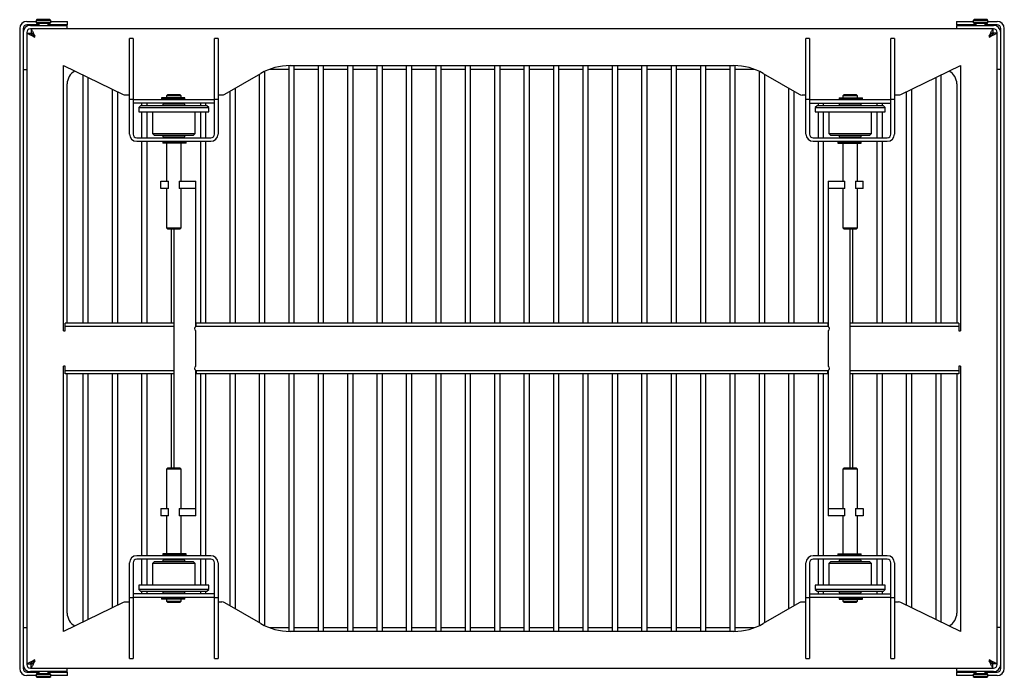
# Model space of a CAD drawing. Header units: inches. Extents: x -49.9 to 49.9, y -37.9 to 54.4.
# Tile 2 of 5: x -16.6 to 16.9, y -37.9 to -15.6. Entities that reach past the tile are written whole.
import ezdxf

# ---------------------------------------------------------------- set-up
doc = ezdxf.new("R2010")
doc.units = ezdxf.units.IN
doc.header["$MEASUREMENT"] = 0

msp = doc.modelspace()

# ---------------------------------------------------------------- linework, layer by layer
at = {"color": 7, "linetype": 'Continuous', "lineweight": 25}
for p, q in [((-16.349, -15.615), (-16.037, -15.615)), ((-15.943, -15.735), (-16.349, -15.735)), ((-16.007, -15.557), (-16.037, -15.588)), ((-16.037, -15.588), (-16.037, -15.652)), ((-15.537, -15.588), (-16.037, -15.588)), ((-16.037, -15.652), (-16.007, -15.682)), ((-15.537, -15.652), (-16.037, -15.652)), ((-15.567, -15.557), (-16.007, -15.557)), ((-15.567, -15.682), (-16.007, -15.682)), ((-15.943, -15.682), (-15.943, -15.75)), ((-15.63, -15.75), (-15.63, -15.682)), ((-14.964, -15.735), (-15.63, -15.735)), ((-15.537, -15.588), (-15.567, -15.557)), ((-15.567, -15.682), (-15.537, -15.652)), ((-15.537, -15.652), (-15.537, -15.588)), ((-15.537, -15.615), (-14.964, -15.615)), ((-14.964, -15.735), (-14.964, -15.615)), ((15.256, -15.615), (15.256, -15.735)), ((15.256, -15.615), (15.829, -15.615)), ((15.923, -15.735), (15.256, -15.735)), ((15.859, -15.557), (15.829, -15.588)), ((15.829, -15.588), (15.829, -15.652)), ((16.329, -15.588), (15.829, -15.588)), ((15.829, -15.652), (15.859, -15.682)), ((16.329, -15.652), (15.829, -15.652)), ((16.299, -15.557), (15.859, -15.557)), ((16.299, -15.682), (15.859, -15.682)), ((15.923, -15.682), (15.923, -15.75)), ((16.236, -15.75), (16.236, -15.682)), ((16.641, -15.735), (16.236, -15.735)), ((16.329, -15.588), (16.299, -15.557)), ((16.299, -15.682), (16.329, -15.652)), ((16.329, -15.652), (16.329, -15.588)), ((16.329, -15.615), (16.641, -15.615)), ((-16.594, -15.86), (-16.594, -37.63)), ((-16.474, -15.86), (-16.474, -37.63)), ((-16.354, -15.995), (-16.354, -37.495)), ((-16.354, -16.018), (-16.234, -16.018)), ((-16.229, -15.75), (-14.974, -15.75)), ((16.521, -15.87), (-16.229, -15.87)), ((-16.206, -15.87), (-16.206, -15.99)), ((-14.974, -15.87), (-14.974, -15.75)), ((15.266, -15.75), (16.521, -15.75)), ((15.266, -15.75), (15.266, -15.87)), ((16.498, -15.87), (16.498, -15.99)), ((16.646, -16.018), (16.526, -16.018)), ((16.646, -37.495), (16.646, -15.995)), ((16.766, -37.63), (16.766, -15.86)), ((16.886, -37.63), (16.886, -15.86)), ((-12.859, -19.451), (-12.859, -16.196)), ((-12.739, -16.196), (-12.859, -16.196)), ((-12.739, -16.196), (-12.739, -19.451)), ((-9.969, -19.451), (-9.969, -16.196)), ((-9.849, -16.196), (-9.969, -16.196)), ((-9.849, -16.196), (-9.849, -19.451)), ((10.141, -19.451), (10.141, -16.196)), ((10.261, -16.196), (10.141, -16.196)), ((10.261, -16.196), (10.261, -19.451)), ((13.151, -16.196), (13.031, -16.196)), ((13.031, -19.451), (13.031, -16.196)), ((13.151, -16.196), (13.151, -19.451)), ((-16.474, -17.25), (-16.354, -17.25)), ((-15.104, -26.145), (-15.104, -17.12)), ((-15.104, -17.12), (-13.08, -18.101)), ((-9.623, -18.095), (-8.398, -17.388)), ((-8.26, -25.88), (-8.26, -17.315)), ((-8.094, -17.245), (-7.447, -17.245)), ((-7.447, -17.121), (-7.447, -25.88)), ((-7.398, -17.12), (7.691, -17.12)), ((-7.26, -25.88), (-7.26, -17.12)), ((-7.26, -17.245), (-6.447, -17.245)), ((-6.447, -17.12), (-6.447, -25.88)), ((-6.26, -25.88), (-6.26, -17.12)), ((-6.26, -17.245), (-5.447, -17.245)), ((-5.447, -17.12), (-5.447, -25.88)), ((-5.26, -25.88), (-5.26, -17.12)), ((-5.26, -17.245), (-4.447, -17.245)), ((-4.447, -17.12), (-4.447, -25.88)), ((-4.26, -25.88), (-4.26, -17.12)), ((-4.26, -17.245), (-3.447, -17.245)), ((-3.447, -17.12), (-3.447, -25.88)), ((-3.26, -25.88), (-3.26, -17.12)), ((-3.26, -17.245), (-2.447, -17.245)), ((-2.447, -17.12), (-2.447, -25.88)), ((-2.26, -25.88), (-2.26, -17.12)), ((-2.26, -17.245), (-1.447, -17.245)), ((-1.447, -17.12), (-1.447, -25.88)), ((-1.26, -25.88), (-1.26, -17.12)), ((-1.26, -17.245), (-0.447, -17.245)), ((-0.447, -17.12), (-0.447, -25.88)), ((-0.26, -25.88), (-0.26, -17.12)), ((-0.26, -17.245), (0.553, -17.245)), ((0.553, -17.12), (0.553, -25.88)), ((0.74, -25.88), (0.74, -17.12)), ((0.74, -17.245), (1.553, -17.245)), ((1.553, -17.12), (1.553, -25.88)), ((1.74, -25.88), (1.74, -17.12)), ((1.74, -17.245), (2.553, -17.245)), ((2.553, -17.12), (2.553, -25.88)), ((2.74, -25.88), (2.74, -17.12)), ((2.74, -17.245), (3.553, -17.245)), ((3.553, -17.12), (3.553, -25.88)), ((3.74, -25.88), (3.74, -17.12)), ((3.74, -17.245), (4.553, -17.245)), ((4.553, -17.12), (4.553, -25.88)), ((4.74, -25.88), (4.74, -17.12)), ((4.74, -17.245), (5.553, -17.245)), ((5.553, -17.12), (5.553, -25.88)), ((5.74, -25.88), (5.74, -17.12)), ((5.74, -17.245), (6.553, -17.245)), ((6.553, -17.12), (6.553, -25.88)), ((6.74, -25.88), (6.74, -17.12)), ((6.74, -17.245), (7.553, -17.245)), ((7.553, -17.12), (7.553, -25.88)), ((7.74, -25.88), (7.74, -17.121)), ((7.74, -17.245), (8.387, -17.245)), ((8.553, -17.315), (8.553, -25.88)), ((8.691, -17.388), (9.915, -18.095)), ((13.372, -18.101), (15.396, -17.12)), ((15.396, -17.12), (15.396, -26.145)), ((16.766, -17.25), (16.646, -17.25)), ((-14.447, -17.438), (-14.447, -25.88)), ((-14.26, -25.88), (-14.26, -17.529)), ((-8.447, -17.416), (-8.447, -25.88)), ((8.74, -25.88), (8.74, -17.416)), ((14.553, -17.529), (14.553, -25.88)), ((14.74, -25.88), (14.74, -17.438)), ((-14.979, -25.88), (-14.979, -17.745)), ((-13.447, -17.923), (-13.447, -25.88)), ((-13.26, -25.88), (-13.26, -18.014)), ((-9.447, -17.994), (-9.447, -25.88)), ((-9.26, -25.88), (-9.26, -17.885)), ((9.553, -17.885), (9.553, -25.88)), ((9.74, -25.88), (9.74, -17.994)), ((13.553, -18.014), (13.553, -25.88)), ((13.74, -25.88), (13.74, -17.923)), ((15.271, -17.745), (15.271, -25.88)), ((-12.998, -18.12), (-12.859, -18.12)), ((-12.739, -18.276), (-12.859, -18.276)), ((-12.739, -18.12), (-12.729, -18.12)), ((-9.969, -18.281), (-12.739, -18.281)), ((-9.969, -18.401), (-12.739, -18.401)), ((-12.729, -18.401), (-12.729, -18.12)), ((-12.447, -18.401), (-12.447, -18.489)), ((-12.26, -18.489), (-12.26, -18.401)), ((-11.77, -18.22), (-11.77, -18.255)), ((-10.984, -18.22), (-11.77, -18.22)), ((-10.984, -18.255), (-11.77, -18.255)), ((-11.572, -18.114), (-11.604, -18.145)), ((-11.604, -18.145), (-11.604, -18.22)), ((-11.104, -18.145), (-11.604, -18.145)), ((-11.604, -18.259), (-11.604, -18.281)), ((-11.104, -18.259), (-11.604, -18.259)), ((-11.604, -18.401), (-11.604, -18.429)), ((-11.588, -18.255), (-11.588, -18.259)), ((-11.135, -18.114), (-11.572, -18.114)), ((-11.104, -18.145), (-11.135, -18.114)), ((-11.12, -18.259), (-11.12, -18.255)), ((-11.104, -18.22), (-11.104, -18.145)), ((-11.104, -18.281), (-11.104, -18.259)), ((-11.104, -18.429), (-11.104, -18.401)), ((-10.984, -18.255), (-10.984, -18.22)), ((-10.447, -18.401), (-10.447, -18.489)), ((-10.26, -18.489), (-10.26, -18.401)), ((-9.979, -18.12), (-9.979, -18.401)), ((-9.979, -18.12), (-9.969, -18.12)), ((-9.849, -18.276), (-9.969, -18.276)), ((-9.849, -18.12), (-9.716, -18.12)), ((10.009, -18.12), (10.141, -18.12)), ((10.261, -18.276), (10.141, -18.276)), ((10.261, -18.12), (10.271, -18.12)), ((13.031, -18.281), (10.261, -18.281)), ((10.261, -18.401), (13.031, -18.401)), ((10.271, -18.401), (10.271, -18.12)), ((10.553, -18.401), (10.553, -18.489)), ((10.74, -18.489), (10.74, -18.401)), ((11.276, -18.22), (11.276, -18.255)), ((11.276, -18.22), (12.063, -18.22)), ((11.276, -18.255), (12.063, -18.255)), ((11.428, -18.114), (11.396, -18.145)), ((11.396, -18.145), (11.396, -18.22)), ((11.896, -18.145), (11.396, -18.145)), ((11.396, -18.259), (11.396, -18.281)), ((11.896, -18.259), (11.396, -18.259)), ((11.396, -18.401), (11.396, -18.429)), ((11.412, -18.255), (11.412, -18.259)), ((11.865, -18.114), (11.428, -18.114)), ((11.896, -18.145), (11.865, -18.114)), ((11.88, -18.259), (11.88, -18.255)), ((11.896, -18.22), (11.896, -18.145)), ((11.896, -18.281), (11.896, -18.259)), ((11.896, -18.429), (11.896, -18.401)), ((12.063, -18.255), (12.063, -18.22)), ((12.553, -18.401), (12.553, -18.489)), ((12.74, -18.489), (12.74, -18.401)), ((13.021, -18.12), (13.021, -18.401)), ((13.021, -18.12), (13.031, -18.12)), ((13.151, -18.276), (13.031, -18.276)), ((13.151, -18.12), (13.291, -18.12)), ((-12.481, -18.489), (-12.541, -18.549)), ((-12.541, -18.549), (-12.541, -18.689)), ((-12.541, -18.549), (-10.166, -18.549)), ((-12.541, -18.689), (-10.166, -18.689)), ((-10.226, -18.489), (-12.481, -18.489)), ((-12.447, -18.689), (-12.447, -19.576)), ((-12.26, -19.576), (-12.26, -18.689)), ((-12.079, -18.689), (-12.079, -19.429)), ((-11.729, -18.429), (-11.729, -18.489)), ((-10.979, -18.429), (-11.729, -18.429)), ((-10.979, -18.489), (-10.979, -18.429)), ((-10.629, -19.429), (-10.629, -18.689)), ((-10.447, -18.689), (-10.447, -19.576)), ((-10.26, -19.576), (-10.26, -18.689)), ((-10.166, -18.549), (-10.226, -18.489)), ((-10.166, -18.689), (-10.166, -18.549)), ((10.519, -18.489), (10.459, -18.549)), ((10.459, -18.549), (10.459, -18.689)), ((10.459, -18.549), (12.834, -18.549)), ((10.459, -18.689), (12.834, -18.689)), ((12.774, -18.489), (10.519, -18.489)), ((10.553, -18.689), (10.553, -19.576)), ((10.74, -19.576), (10.74, -18.689)), ((10.921, -18.689), (10.921, -19.429)), ((11.271, -18.429), (11.271, -18.489)), ((12.021, -18.429), (11.271, -18.429)), ((12.021, -18.489), (12.021, -18.429)), ((12.371, -19.429), (12.371, -18.689)), ((12.553, -18.689), (12.553, -19.576)), ((12.74, -19.576), (12.74, -18.689)), ((12.834, -18.549), (12.774, -18.489)), ((12.834, -18.689), (12.834, -18.549)), ((-12.614, -19.576), (-10.094, -19.576)), ((-12.614, -19.696), (-10.094, -19.696)), ((-12.447, -19.696), (-12.447, -25.88)), ((-12.26, -25.88), (-12.26, -19.696)), ((-12.079, -19.429), (-12.019, -19.489)), ((-12.079, -19.429), (-10.629, -19.429)), ((-12.019, -19.489), (-10.689, -19.489)), ((-11.729, -19.489), (-11.729, -19.549)), ((-11.729, -19.549), (-10.979, -19.549)), ((-11.724, -19.723), (-11.724, -19.758)), ((-10.937, -19.723), (-11.724, -19.723)), ((-11.604, -19.549), (-11.604, -19.576)), ((-11.604, -19.696), (-11.604, -19.719)), ((-11.104, -19.719), (-11.604, -19.719)), ((-11.588, -19.719), (-11.588, -19.723)), ((-11.12, -19.723), (-11.12, -19.719)), ((-11.104, -19.576), (-11.104, -19.549)), ((-11.104, -19.719), (-11.104, -19.696)), ((-10.979, -19.549), (-10.979, -19.489)), ((-10.971, -19.758), (-10.971, -19.723)), ((-10.937, -19.758), (-10.937, -19.723)), ((-10.689, -19.489), (-10.629, -19.429)), ((-10.447, -19.696), (-10.447, -25.88)), ((-10.26, -25.88), (-10.26, -19.696)), ((10.386, -19.576), (12.906, -19.576)), ((10.386, -19.696), (12.906, -19.696)), ((10.553, -19.696), (10.553, -25.88)), ((10.74, -25.88), (10.74, -19.696)), ((10.921, -19.429), (10.981, -19.489)), ((10.921, -19.429), (12.371, -19.429)), ((10.981, -19.489), (12.311, -19.489)), ((11.23, -19.723), (11.23, -19.758)), ((11.23, -19.723), (12.016, -19.723)), ((11.263, -19.723), (11.263, -19.758)), ((11.271, -19.489), (11.271, -19.549)), ((11.271, -19.549), (12.021, -19.549)), ((11.396, -19.549), (11.396, -19.576)), ((11.396, -19.696), (11.396, -19.719)), ((11.896, -19.719), (11.396, -19.719)), ((11.412, -19.719), (11.412, -19.723)), ((11.88, -19.723), (11.88, -19.719)), ((11.896, -19.576), (11.896, -19.549)), ((11.896, -19.719), (11.896, -19.696)), ((12.016, -19.758), (12.016, -19.723)), ((12.021, -19.549), (12.021, -19.489)), ((12.311, -19.489), (12.371, -19.429)), ((12.553, -19.696), (12.553, -25.88)), ((12.74, -25.88), (12.74, -19.696)), ((-10.937, -19.758), (-11.724, -19.758)), ((-11.604, -19.758), (-11.604, -21.05)), ((-11.104, -21.05), (-11.104, -19.758)), ((11.23, -19.758), (12.016, -19.758)), ((11.396, -19.758), (11.396, -21.05)), ((11.896, -21.05), (11.896, -19.758)), ((-11.792, -21.05), (-11.531, -21.05)), ((-11.792, -21.3), (-11.792, -21.05)), ((-11.531, -21.3), (-11.531, -21.05)), ((-11.176, -21.05), (-11.176, -21.3)), ((-11.176, -21.05), (-10.604, -21.05)), ((-10.604, -26.001), (-10.604, -21.05)), ((10.896, -21.05), (10.896, -26.001)), ((10.896, -21.05), (11.469, -21.05)), ((11.469, -21.3), (11.469, -21.05)), ((11.824, -21.05), (11.824, -21.3)), ((11.824, -21.05), (12.084, -21.05)), ((12.084, -21.3), (12.084, -21.05)), ((-11.531, -21.3), (-11.792, -21.3)), ((-11.604, -21.3), (-11.604, -22.645)), ((-10.604, -21.3), (-11.176, -21.3)), ((-11.104, -22.645), (-11.104, -21.3)), ((11.469, -21.3), (10.896, -21.3)), ((11.396, -21.3), (11.396, -22.645)), ((12.084, -21.3), (11.824, -21.3)), ((11.896, -22.645), (11.896, -21.3)), ((-11.604, -22.645), (-11.572, -22.676)), ((-11.604, -22.645), (-11.104, -22.645)), ((-11.572, -22.676), (-11.135, -22.676)), ((-11.447, -22.676), (-11.447, -25.88)), ((-11.354, -22.676), (-11.354, -30.814)), ((-11.135, -22.676), (-11.104, -22.645)), ((11.396, -22.645), (11.428, -22.676)), ((11.396, -22.645), (11.896, -22.645)), ((11.428, -22.676), (11.865, -22.676)), ((11.646, -30.814), (11.646, -22.676)), ((11.74, -25.88), (11.74, -22.676)), ((11.865, -22.676), (11.896, -22.645)), ((-11.354, -25.88), (-15.044, -25.88)), ((-15.044, -26.145), (-15.044, -25.88)), ((-11.354, -26), (-15.044, -26)), ((10.896, -25.88), (-10.604, -25.88)), ((10.896, -26), (-10.604, -26)), ((-10.594, -26), (-10.594, -25.88)), ((10.886, -25.88), (10.886, -26)), ((15.336, -25.88), (11.646, -25.88)), ((15.336, -26), (11.646, -26)), ((15.336, -25.88), (15.336, -26.145)), ((-15.104, -26.145), (-15.044, -26.145)), ((-10.604, -27.351), (-10.604, -26.139)), ((10.896, -26.139), (10.896, -27.351)), ((15.336, -26.145), (15.396, -26.145)), ((-15.044, -27.345), (-15.104, -27.345)), ((-15.104, -36.37), (-15.104, -27.345)), ((-15.044, -27.61), (-15.044, -27.345)), ((15.336, -27.345), (15.336, -27.61)), ((15.396, -27.345), (15.336, -27.345)), ((15.396, -27.345), (15.396, -36.37)), ((-15.044, -27.49), (-11.354, -27.49)), ((-11.354, -27.61), (-15.044, -27.61)), ((-14.979, -35.745), (-14.979, -27.61)), ((-14.447, -27.61), (-14.447, -36.052)), ((-14.26, -35.961), (-14.26, -27.61)), ((-13.447, -27.61), (-13.447, -35.567)), ((-13.26, -35.476), (-13.26, -27.61)), ((-12.447, -27.61), (-12.447, -33.794)), ((-12.26, -33.794), (-12.26, -27.61)), ((-11.447, -27.61), (-11.447, -30.814)), ((-10.604, -32.44), (-10.604, -27.489)), ((-10.604, -27.49), (10.896, -27.49)), ((10.896, -27.61), (-10.604, -27.61)), ((-10.594, -27.49), (-10.594, -27.61)), ((-10.447, -27.61), (-10.447, -33.794)), ((-10.26, -33.794), (-10.26, -27.61)), ((-9.447, -27.61), (-9.447, -35.496)), ((-9.26, -35.605), (-9.26, -27.61)), ((-8.447, -27.61), (-8.447, -36.074)), ((-8.26, -36.175), (-8.26, -27.61)), ((-7.447, -27.61), (-7.447, -36.369)), ((-7.26, -36.37), (-7.26, -27.61)), ((-6.447, -27.61), (-6.447, -36.37)), ((-6.26, -36.37), (-6.26, -27.61)), ((-5.447, -27.61), (-5.447, -36.37)), ((-5.26, -36.37), (-5.26, -27.61)), ((-4.447, -27.61), (-4.447, -36.37)), ((-4.26, -36.37), (-4.26, -27.61)), ((-3.447, -27.61), (-3.447, -36.37)), ((-3.26, -36.37), (-3.26, -27.61)), ((-2.447, -27.61), (-2.447, -36.37)), ((-2.26, -36.37), (-2.26, -27.61)), ((-1.447, -27.61), (-1.447, -36.37)), ((-1.26, -36.37), (-1.26, -27.61)), ((-0.447, -27.61), (-0.447, -36.37)), ((-0.26, -36.37), (-0.26, -27.61)), ((0.553, -27.61), (0.553, -36.37)), ((0.74, -36.37), (0.74, -27.61)), ((1.553, -27.61), (1.553, -36.37)), ((1.74, -36.37), (1.74, -27.61)), ((2.553, -27.61), (2.553, -36.37)), ((2.74, -36.37), (2.74, -27.61)), ((3.553, -27.61), (3.553, -36.37)), ((3.74, -36.37), (3.74, -27.61)), ((4.553, -27.61), (4.553, -36.37)), ((4.74, -36.37), (4.74, -27.61)), ((5.553, -27.61), (5.553, -36.37)), ((5.74, -36.37), (5.74, -27.61)), ((6.553, -27.61), (6.553, -36.37)), ((6.74, -36.37), (6.74, -27.61)), ((7.553, -27.61), (7.553, -36.37)), ((7.74, -36.369), (7.74, -27.61)), ((8.553, -27.61), (8.553, -36.175)), ((8.74, -36.074), (8.74, -27.61)), ((9.553, -27.61), (9.553, -35.605)), ((9.74, -35.496), (9.74, -27.61)), ((10.553, -27.61), (10.553, -33.794)), ((10.74, -33.794), (10.74, -27.61)), ((10.886, -27.61), (10.886, -27.49)), ((10.896, -27.489), (10.896, -32.44)), ((11.646, -27.49), (15.336, -27.49)), ((15.336, -27.61), (11.646, -27.61)), ((11.74, -30.814), (11.74, -27.61)), ((12.553, -27.61), (12.553, -33.794)), ((12.74, -33.794), (12.74, -27.61)), ((13.553, -27.61), (13.553, -35.476)), ((13.74, -35.567), (13.74, -27.61)), ((14.553, -27.61), (14.553, -35.961)), ((14.74, -36.052), (14.74, -27.61)), ((15.271, -27.61), (15.271, -35.745)), ((-11.572, -30.814), (-11.604, -30.845)), ((-11.604, -30.845), (-11.604, -32.19)), ((-11.104, -30.845), (-11.604, -30.845)), ((-11.135, -30.814), (-11.572, -30.814)), ((-11.104, -30.845), (-11.135, -30.814)), ((-11.104, -32.19), (-11.104, -30.845)), ((11.428, -30.814), (11.396, -30.845)), ((11.396, -30.845), (11.396, -32.19)), ((11.896, -30.845), (11.396, -30.845)), ((11.865, -30.814), (11.428, -30.814)), ((11.896, -30.845), (11.865, -30.814)), ((11.896, -32.19), (11.896, -30.845)), ((-11.792, -32.19), (-11.531, -32.19)), ((-11.792, -32.19), (-11.792, -32.44)), ((-11.531, -32.44), (-11.792, -32.44)), ((-11.604, -32.44), (-11.604, -33.732)), ((-11.531, -32.44), (-11.531, -32.19)), ((-11.176, -32.19), (-11.176, -32.44)), ((-11.176, -32.19), (-10.604, -32.19)), ((-10.604, -32.44), (-11.176, -32.44)), ((-11.104, -33.732), (-11.104, -32.44)), ((10.896, -32.19), (11.469, -32.19)), ((11.469, -32.44), (10.896, -32.44)), ((11.396, -32.44), (11.396, -33.732)), ((11.469, -32.44), (11.469, -32.19)), ((11.824, -32.19), (11.824, -32.44)), ((11.824, -32.19), (12.084, -32.19)), ((12.084, -32.44), (11.824, -32.44)), ((11.896, -33.732), (11.896, -32.44)), ((12.084, -32.19), (12.084, -32.44)), ((-10.094, -33.794), (-12.614, -33.794)), ((-11.724, -33.732), (-11.724, -33.767)), ((-10.937, -33.732), (-11.724, -33.732)), ((-10.937, -33.767), (-11.724, -33.767)), ((-11.604, -33.771), (-11.604, -33.794)), ((-11.604, -33.771), (-11.104, -33.771)), ((-11.588, -33.767), (-11.588, -33.771)), ((-11.12, -33.771), (-11.12, -33.767)), ((-11.104, -33.794), (-11.104, -33.771)), ((-10.971, -33.767), (-10.971, -33.732)), ((-10.937, -33.767), (-10.937, -33.732)), ((12.906, -33.794), (10.386, -33.794)), ((11.23, -33.732), (11.23, -33.767)), ((11.23, -33.732), (12.016, -33.732)), ((11.23, -33.767), (12.016, -33.767)), ((11.263, -33.732), (11.263, -33.767)), ((11.396, -33.771), (11.396, -33.794)), ((11.396, -33.771), (11.896, -33.771)), ((11.412, -33.767), (11.412, -33.771)), ((11.88, -33.771), (11.88, -33.767)), ((11.896, -33.794), (11.896, -33.771)), ((12.016, -33.767), (12.016, -33.732)), ((-12.859, -37.294), (-12.859, -34.039)), ((-12.739, -34.039), (-12.739, -37.294)), ((-10.094, -33.914), (-12.614, -33.914)), ((-12.447, -33.914), (-12.447, -34.801)), ((-12.26, -34.801), (-12.26, -33.914)), ((-12.019, -34.001), (-12.079, -34.061)), ((-12.079, -34.061), (-12.079, -34.801)), ((-10.629, -34.061), (-12.079, -34.061)), ((-10.689, -34.001), (-12.019, -34.001)), ((-11.729, -33.941), (-11.729, -34.001)), ((-10.979, -33.941), (-11.729, -33.941)), ((-11.604, -33.914), (-11.604, -33.941)), ((-11.104, -33.941), (-11.104, -33.914)), ((-10.979, -34.001), (-10.979, -33.941)), ((-10.629, -34.061), (-10.689, -34.001)), ((-10.629, -34.801), (-10.629, -34.061)), ((-10.447, -33.914), (-10.447, -34.801)), ((-10.26, -34.801), (-10.26, -33.914)), ((-9.969, -37.294), (-9.969, -34.039)), ((-9.849, -34.039), (-9.849, -37.294)), ((10.141, -37.294), (10.141, -34.039)), ((10.261, -34.039), (10.261, -37.294)), ((12.906, -33.914), (10.386, -33.914)), ((10.553, -33.914), (10.553, -34.801)), ((10.74, -34.801), (10.74, -33.914)), ((10.981, -34.001), (10.921, -34.061)), ((10.921, -34.061), (10.921, -34.801)), ((12.371, -34.061), (10.921, -34.061)), ((12.311, -34.001), (10.981, -34.001)), ((11.271, -33.941), (11.271, -34.001)), ((12.021, -33.941), (11.271, -33.941)), ((11.396, -33.914), (11.396, -33.941)), ((11.896, -33.941), (11.896, -33.914)), ((12.021, -34.001), (12.021, -33.941)), ((12.371, -34.061), (12.311, -34.001)), ((12.371, -34.801), (12.371, -34.061)), ((12.553, -33.914), (12.553, -34.801)), ((12.74, -34.801), (12.74, -33.914)), ((13.031, -37.294), (13.031, -34.039)), ((13.151, -34.039), (13.151, -37.294)), ((-12.541, -34.801), (-12.541, -34.941)), ((-10.166, -34.801), (-12.541, -34.801)), ((-10.166, -34.941), (-10.166, -34.801)), ((10.459, -34.801), (10.459, -34.941)), ((12.834, -34.801), (10.459, -34.801)), ((12.834, -34.941), (12.834, -34.801)), ((-9.969, -35.089), (-12.739, -35.089)), ((-12.729, -35.37), (-12.729, -35.089)), ((-12.541, -34.941), (-12.481, -35.001)), ((-10.166, -34.941), (-12.541, -34.941)), ((-12.481, -35.001), (-10.226, -35.001)), ((-12.447, -35.001), (-12.447, -35.089)), ((-12.26, -35.089), (-12.26, -35.001)), ((-11.729, -35.001), (-11.729, -35.061)), ((-11.729, -35.061), (-10.979, -35.061)), ((-11.604, -35.061), (-11.604, -35.089)), ((-11.104, -35.089), (-11.104, -35.061)), ((-10.979, -35.061), (-10.979, -35.001)), ((-10.447, -35.001), (-10.447, -35.089)), ((-10.26, -35.089), (-10.26, -35.001)), ((-10.226, -35.001), (-10.166, -34.941)), ((-9.979, -35.089), (-9.979, -35.37)), ((10.261, -35.089), (13.031, -35.089)), ((10.271, -35.37), (10.271, -35.089)), ((10.459, -34.941), (10.519, -35.001)), ((12.834, -34.941), (10.459, -34.941)), ((10.519, -35.001), (12.774, -35.001)), ((10.553, -35.001), (10.553, -35.089)), ((10.74, -35.089), (10.74, -35.001)), ((11.271, -35.001), (11.271, -35.061)), ((11.271, -35.061), (12.021, -35.061)), ((11.396, -35.061), (11.396, -35.089)), ((11.896, -35.089), (11.896, -35.061)), ((12.021, -35.061), (12.021, -35.001)), ((12.553, -35.001), (12.553, -35.089)), ((12.74, -35.089), (12.74, -35.001)), ((12.774, -35.001), (12.834, -34.941)), ((13.021, -35.089), (13.021, -35.37)), ((-13.08, -35.389), (-15.104, -36.37)), ((-12.859, -35.37), (-12.998, -35.37)), ((-12.859, -35.214), (-12.739, -35.214)), ((-12.739, -35.209), (-9.969, -35.209)), ((-12.729, -35.37), (-12.739, -35.37)), ((-11.77, -35.235), (-11.77, -35.27)), ((-10.984, -35.235), (-11.77, -35.235)), ((-10.984, -35.27), (-11.77, -35.27)), ((-11.604, -35.209), (-11.604, -35.231)), ((-11.604, -35.231), (-11.104, -35.231)), ((-11.604, -35.27), (-11.604, -35.345)), ((-11.604, -35.345), (-11.572, -35.376)), ((-11.604, -35.345), (-11.104, -35.345)), ((-11.588, -35.231), (-11.588, -35.235)), ((-11.572, -35.376), (-11.135, -35.376)), ((-11.135, -35.376), (-11.104, -35.345)), ((-11.12, -35.235), (-11.12, -35.231)), ((-11.104, -35.231), (-11.104, -35.209)), ((-11.104, -35.345), (-11.104, -35.27)), ((-10.984, -35.27), (-10.984, -35.235)), ((-9.969, -35.37), (-9.979, -35.37)), ((-9.969, -35.214), (-9.849, -35.214)), ((-9.716, -35.37), (-9.849, -35.37)), ((-8.398, -36.102), (-9.623, -35.395)), ((9.915, -35.395), (8.691, -36.102)), ((10.141, -35.37), (10.009, -35.37)), ((10.141, -35.214), (10.261, -35.214)), ((10.261, -35.209), (13.031, -35.209)), ((10.271, -35.37), (10.261, -35.37)), ((11.276, -35.235), (11.276, -35.27)), ((11.276, -35.235), (12.063, -35.235)), ((11.276, -35.27), (12.063, -35.27)), ((11.396, -35.209), (11.396, -35.231)), ((11.396, -35.231), (11.896, -35.231)), ((11.396, -35.27), (11.396, -35.345)), ((11.396, -35.345), (11.428, -35.376)), ((11.396, -35.345), (11.896, -35.345)), ((11.412, -35.231), (11.412, -35.235)), ((11.428, -35.376), (11.865, -35.376)), ((11.865, -35.376), (11.896, -35.345)), ((11.88, -35.235), (11.88, -35.231)), ((11.896, -35.231), (11.896, -35.209)), ((11.896, -35.345), (11.896, -35.27)), ((12.063, -35.27), (12.063, -35.235)), ((13.031, -35.37), (13.021, -35.37)), ((13.031, -35.214), (13.151, -35.214)), ((13.291, -35.37), (13.151, -35.37)), ((15.396, -36.37), (13.372, -35.389)), ((-16.474, -36.24), (-16.354, -36.24)), ((-7.447, -36.245), (-8.094, -36.245)), ((7.691, -36.37), (-7.398, -36.37)), ((-6.447, -36.245), (-7.26, -36.245)), ((-5.447, -36.245), (-6.26, -36.245)), ((-4.447, -36.245), (-5.26, -36.245)), ((-3.447, -36.245), (-4.26, -36.245)), ((-2.447, -36.245), (-3.26, -36.245)), ((-1.447, -36.245), (-2.26, -36.245)), ((-0.447, -36.245), (-1.26, -36.245)), ((0.553, -36.245), (-0.26, -36.245)), ((1.553, -36.245), (0.74, -36.245)), ((2.553, -36.245), (1.74, -36.245)), ((3.553, -36.245), (2.74, -36.245)), ((4.553, -36.245), (3.74, -36.245)), ((5.553, -36.245), (4.74, -36.245)), ((6.553, -36.245), (5.74, -36.245)), ((7.553, -36.245), (6.74, -36.245)), ((8.387, -36.245), (7.74, -36.245)), ((16.766, -36.24), (16.646, -36.24)), ((-16.354, -37.472), (-16.234, -37.472)), ((-12.859, -37.294), (-12.739, -37.294)), ((-9.969, -37.294), (-9.849, -37.294)), ((10.141, -37.294), (10.261, -37.294)), ((13.031, -37.294), (13.151, -37.294)), ((16.646, -37.472), (16.526, -37.472)), ((-16.349, -37.755), (-15.943, -37.755)), ((-16.229, -37.62), (16.521, -37.62)), ((-14.974, -37.74), (-16.229, -37.74)), ((-16.206, -37.62), (-16.206, -37.5)), ((-16.007, -37.807), (-16.037, -37.837)), ((-16.007, -37.807), (-15.567, -37.807)), ((-15.943, -37.74), (-15.943, -37.807)), ((-15.63, -37.807), (-15.63, -37.74)), ((-15.63, -37.755), (-14.964, -37.755)), ((-15.537, -37.837), (-15.567, -37.807)), ((-14.974, -37.74), (-14.974, -37.62)), ((-14.964, -37.875), (-14.964, -37.755)), ((15.256, -37.755), (15.923, -37.755)), ((15.256, -37.755), (15.256, -37.875)), ((15.266, -37.62), (15.266, -37.74)), ((16.521, -37.74), (15.266, -37.74)), ((15.859, -37.807), (15.829, -37.837)), ((15.859, -37.807), (16.299, -37.807)), ((15.923, -37.74), (15.923, -37.807)), ((16.236, -37.807), (16.236, -37.74)), ((16.236, -37.755), (16.641, -37.755)), ((16.329, -37.837), (16.299, -37.807)), ((16.498, -37.62), (16.498, -37.5)), ((-16.037, -37.875), (-16.349, -37.875)), ((-16.037, -37.837), (-16.037, -37.903)), ((-16.037, -37.837), (-15.537, -37.837)), ((-16.037, -37.903), (-16.007, -37.932)), ((-16.037, -37.903), (-15.537, -37.903)), ((-16.007, -37.932), (-15.567, -37.932)), ((-15.567, -37.932), (-15.537, -37.903)), ((-15.537, -37.903), (-15.537, -37.837)), ((-14.964, -37.875), (-15.537, -37.875)), ((15.829, -37.875), (15.256, -37.875)), ((15.829, -37.837), (15.829, -37.903)), ((15.829, -37.837), (16.329, -37.837)), ((15.829, -37.903), (15.859, -37.932)), ((15.829, -37.903), (16.329, -37.903)), ((15.859, -37.932), (16.299, -37.932)), ((16.299, -37.932), (16.329, -37.903)), ((16.329, -37.903), (16.329, -37.837)), ((16.641, -37.875), (16.329, -37.875))]:
    msp.add_line(p, q, dxfattribs=at)
for centre, radius, start, end in [((-16.349, -15.86), 0.245, 90, 180), ((-16.349, -15.86), 0.125, 90, 180), ((16.641, -15.86), 0.245, 0, 90), ((16.641, -15.86), 0.125, 0, 90), ((-16.229, -15.995), 0.245, 90, 180), ((-16.229, -15.995), 0.125, 90, 180), ((16.521, -15.995), 0.245, 0, 90), ((16.521, -15.995), 0.125, 0, 90), ((-16.095, -16.129), 0.0197, 225, 45), ((16.387, -16.129), 0.0197, 135, 315), ((-14.479, -17.745), 0.5, 118.7235, 180), ((-7.398, -19.12), 2, 90, 120), ((7.691, -19.12), 2, 60, 90), ((14.771, -17.745), 0.5, 0, 61.2765), ((-12.998, -17.933), 0.187, 244.1336, 270), ((-9.716, -17.933), 0.187, 270, 300), ((10.009, -17.933), 0.188, 240, 270), ((13.291, -17.933), 0.187, 270, 295.8664), ((-12.614, -19.451), 0.245, 180, 270), ((-12.614, -19.451), 0.125, 180, 270), ((-10.094, -19.451), 0.245, 270, 0), ((-10.094, -19.451), 0.125, 270, 0), ((10.386, -19.451), 0.245, 180, 270), ((10.386, -19.451), 0.125, 180, 270), ((12.906, -19.451), 0.125, 270, 0), ((12.906, -19.451), 0.245, 270, 0), ((-10.574, -26.07), 0.075, 113.5782, 246.4218), ((10.866, -26.07), 0.075, 293.5782, 66.4218), ((-10.574, -27.42), 0.075, 113.5782, 246.4218), ((10.866, -27.42), 0.075, 293.5782, 66.4218), ((-12.614, -34.039), 0.245, 90, 180), ((-10.094, -34.039), 0.245, 0, 90), ((10.386, -34.039), 0.245, 90, 180), ((12.906, -34.039), 0.245, 0, 90), ((-12.614, -34.039), 0.125, 90, 180), ((-10.094, -34.039), 0.125, 0, 90), ((10.386, -34.039), 0.125, 90, 180), ((12.906, -34.039), 0.125, 0, 90), ((-12.998, -35.557), 0.187, 90, 115.8664), ((-9.716, -35.557), 0.188, 60, 90), ((10.009, -35.557), 0.187, 90, 120), ((13.291, -35.557), 0.188, 64.1336, 90), ((-14.479, -35.745), 0.5, 180, 241.2765), ((14.771, -35.745), 0.5, 298.7235, 0), ((-7.398, -34.37), 2, 240, 270), ((7.691, -34.37), 2, 270, 300), ((-16.229, -37.495), 0.245, 180, 270), ((-16.229, -37.495), 0.125, 180, 270), ((-16.095, -37.361), 0.0197, 315, 135), ((16.387, -37.361), 0.0197, 45, 225), ((16.521, -37.495), 0.125, 270, 0), ((16.521, -37.495), 0.245, 270, 0), ((-16.349, -37.63), 0.245, 180, 270), ((-16.349, -37.63), 0.125, 180, 270), ((16.641, -37.63), 0.245, 270, 0), ((16.641, -37.63), 0.125, 270, 0)]:
    msp.add_arc(centre, radius, start, end, dxfattribs=at)
for points, knots in [([(-16.109, -16.143), (-16.129, -16.132), (-16.15, -16.122), (-16.189, -16.102), (-16.207, -16.093), (-16.241, -16.075), (-16.256, -16.068), (-16.283, -16.054), (-16.295, -16.048), (-16.315, -16.038), (-16.323, -16.034), (-16.335, -16.027), (-16.34, -16.025), (-16.351, -16.019), (-16.354, -16.018), (-16.354, -16.018)], [0, 0, 0, 0, 0.125, 0.125, 0.25, 0.25, 0.375, 0.375, 0.5, 0.5, 0.625, 0.625, 0.75, 0.75, 1, 1, 1, 1]), ([(-16.234, -16.018), (-16.234, -16.018), (-16.232, -16.019), (-16.225, -16.027), (-16.219, -16.033), (-16.204, -16.048), (-16.198, -16.054), (-16.184, -16.068), (-16.176, -16.075), (-16.159, -16.093), (-16.149, -16.102), (-16.13, -16.122), (-16.119, -16.132), (-16.109, -16.143)], [0, 0, 0, 0, 0.25, 0.25, 0.5, 0.5, 0.625, 0.625, 0.75, 0.75, 0.875, 0.875, 1, 1, 1, 1]), ([(-16.206, -15.87), (-16.206, -15.87), (-16.205, -15.872), (-16.199, -15.883), (-16.197, -15.888), (-16.19, -15.901), (-16.186, -15.909), (-16.176, -15.929), (-16.17, -15.94), (-16.156, -15.967), (-16.148, -15.983), (-16.131, -16.017), (-16.122, -16.035), (-16.102, -16.074), (-16.091, -16.095), (-16.081, -16.115)], [0, 0, 0, 0, 0.25, 0.25, 0.375, 0.375, 0.5, 0.5, 0.625, 0.625, 0.75, 0.75, 0.875, 0.875, 1, 1, 1, 1]), ([(-16.206, -15.99), (-16.206, -15.99), (-16.205, -15.991), (-16.197, -15.999), (-16.191, -16.005), (-16.176, -16.02), (-16.17, -16.026), (-16.156, -16.04), (-16.148, -16.048), (-16.131, -16.065), (-16.122, -16.074), (-16.102, -16.094), (-16.091, -16.105), (-16.081, -16.115)], [0, 0, 0, 0, 0.25, 0.25, 0.5, 0.5, 0.625, 0.625, 0.75, 0.75, 0.875, 0.875, 1, 1, 1, 1]), ([(16.373, -16.115), (16.384, -16.095), (16.394, -16.074), (16.414, -16.035), (16.424, -16.017), (16.441, -15.983), (16.449, -15.967), (16.462, -15.94), (16.468, -15.929), (16.478, -15.909), (16.482, -15.901), (16.489, -15.888), (16.492, -15.883), (16.497, -15.872), (16.498, -15.87), (16.498, -15.87)], [0, 0, 0, 0, 0.125, 0.125, 0.25, 0.25, 0.375, 0.375, 0.5, 0.5, 0.625, 0.625, 0.75, 0.75, 1, 1, 1, 1]), ([(16.498, -15.99), (16.498, -15.99), (16.497, -15.991), (16.49, -15.999), (16.483, -16.005), (16.468, -16.02), (16.462, -16.026), (16.449, -16.04), (16.441, -16.048), (16.424, -16.065), (16.414, -16.074), (16.394, -16.094), (16.384, -16.105), (16.373, -16.115)], [0, 0, 0, 0, 0.25, 0.25, 0.5, 0.5, 0.625, 0.625, 0.75, 0.75, 0.875, 0.875, 1, 1, 1, 1]), ([(16.646, -16.018), (16.646, -16.018), (16.644, -16.019), (16.633, -16.025), (16.628, -16.027), (16.615, -16.034), (16.607, -16.038), (16.587, -16.048), (16.576, -16.054), (16.549, -16.068), (16.533, -16.075), (16.5, -16.093), (16.481, -16.102), (16.442, -16.122), (16.422, -16.132), (16.401, -16.143)], [0, 0, 0, 0, 0.25, 0.25, 0.375, 0.375, 0.5, 0.5, 0.625, 0.625, 0.75, 0.75, 0.875, 0.875, 1, 1, 1, 1]), ([(16.526, -16.018), (16.526, -16.018), (16.525, -16.019), (16.518, -16.027), (16.511, -16.033), (16.496, -16.048), (16.49, -16.054), (16.477, -16.068), (16.469, -16.075), (16.451, -16.093), (16.442, -16.102), (16.422, -16.122), (16.412, -16.132), (16.401, -16.143)], [0, 0, 0, 0, 0.25, 0.25, 0.5, 0.5, 0.625, 0.625, 0.75, 0.75, 0.875, 0.875, 1, 1, 1, 1]), ([(-16.354, -37.472), (-16.354, -37.472), (-16.351, -37.471), (-16.34, -37.465), (-16.335, -37.463), (-16.323, -37.456), (-16.315, -37.452), (-16.295, -37.442), (-16.283, -37.436), (-16.256, -37.422), (-16.241, -37.415), (-16.207, -37.397), (-16.189, -37.388), (-16.15, -37.368), (-16.129, -37.358), (-16.109, -37.347)], [0, 0, 0, 0, 0.25, 0.25, 0.375, 0.375, 0.5, 0.5, 0.625, 0.625, 0.75, 0.75, 0.875, 0.875, 1, 1, 1, 1]), ([(-16.234, -37.472), (-16.234, -37.472), (-16.232, -37.471), (-16.225, -37.463), (-16.219, -37.457), (-16.204, -37.442), (-16.198, -37.436), (-16.184, -37.422), (-16.176, -37.415), (-16.159, -37.397), (-16.149, -37.388), (-16.13, -37.368), (-16.119, -37.358), (-16.109, -37.347)], [0, 0, 0, 0, 0.25, 0.25, 0.5, 0.5, 0.625, 0.625, 0.75, 0.75, 0.875, 0.875, 1, 1, 1, 1]), ([(-16.206, -37.5), (-16.206, -37.5), (-16.205, -37.499), (-16.197, -37.491), (-16.191, -37.485), (-16.176, -37.47), (-16.17, -37.464), (-16.156, -37.45), (-16.148, -37.442), (-16.131, -37.425), (-16.122, -37.416), (-16.102, -37.396), (-16.091, -37.385), (-16.081, -37.375)], [0, 0, 0, 0, 0.25, 0.25, 0.5, 0.5, 0.625, 0.625, 0.75, 0.75, 0.875, 0.875, 1, 1, 1, 1]), ([(-16.081, -37.375), (-16.091, -37.395), (-16.102, -37.416), (-16.122, -37.455), (-16.131, -37.473), (-16.148, -37.507), (-16.156, -37.523), (-16.17, -37.55), (-16.176, -37.561), (-16.186, -37.581), (-16.19, -37.589), (-16.197, -37.602), (-16.199, -37.607), (-16.205, -37.618), (-16.206, -37.62), (-16.206, -37.62)], [0, 0, 0, 0, 0.125, 0.125, 0.25, 0.25, 0.375, 0.375, 0.5, 0.5, 0.625, 0.625, 0.75, 0.75, 1, 1, 1, 1]), ([(16.498, -37.62), (16.498, -37.62), (16.497, -37.618), (16.492, -37.607), (16.489, -37.602), (16.482, -37.589), (16.478, -37.581), (16.468, -37.561), (16.462, -37.55), (16.449, -37.523), (16.441, -37.507), (16.424, -37.473), (16.414, -37.455), (16.394, -37.416), (16.384, -37.395), (16.373, -37.375)], [0, 0, 0, 0, 0.25, 0.25, 0.375, 0.375, 0.5, 0.5, 0.625, 0.625, 0.75, 0.75, 0.875, 0.875, 1, 1, 1, 1]), ([(16.498, -37.5), (16.498, -37.5), (16.497, -37.499), (16.49, -37.491), (16.483, -37.485), (16.468, -37.47), (16.462, -37.464), (16.449, -37.45), (16.441, -37.442), (16.424, -37.425), (16.414, -37.416), (16.394, -37.396), (16.384, -37.385), (16.373, -37.375)], [0, 0, 0, 0, 0.25, 0.25, 0.5, 0.5, 0.625, 0.625, 0.75, 0.75, 0.875, 0.875, 1, 1, 1, 1]), ([(16.401, -37.347), (16.422, -37.358), (16.442, -37.368), (16.481, -37.388), (16.5, -37.397), (16.533, -37.415), (16.549, -37.422), (16.576, -37.436), (16.587, -37.442), (16.607, -37.452), (16.615, -37.456), (16.628, -37.463), (16.633, -37.465), (16.644, -37.471), (16.646, -37.472), (16.646, -37.472)], [0, 0, 0, 0, 0.125, 0.125, 0.25, 0.25, 0.375, 0.375, 0.5, 0.5, 0.625, 0.625, 0.75, 0.75, 1, 1, 1, 1]), ([(16.526, -37.472), (16.526, -37.472), (16.525, -37.471), (16.518, -37.463), (16.511, -37.457), (16.496, -37.442), (16.49, -37.436), (16.477, -37.422), (16.469, -37.415), (16.451, -37.397), (16.442, -37.388), (16.422, -37.368), (16.412, -37.358), (16.401, -37.347)], [0, 0, 0, 0, 0.25, 0.25, 0.5, 0.5, 0.625, 0.625, 0.75, 0.75, 0.875, 0.875, 1, 1, 1, 1])]:
    msp.add_open_spline(points, degree=3, knots=knots, dxfattribs=at)

doc.saveas('drawing.dxf')
